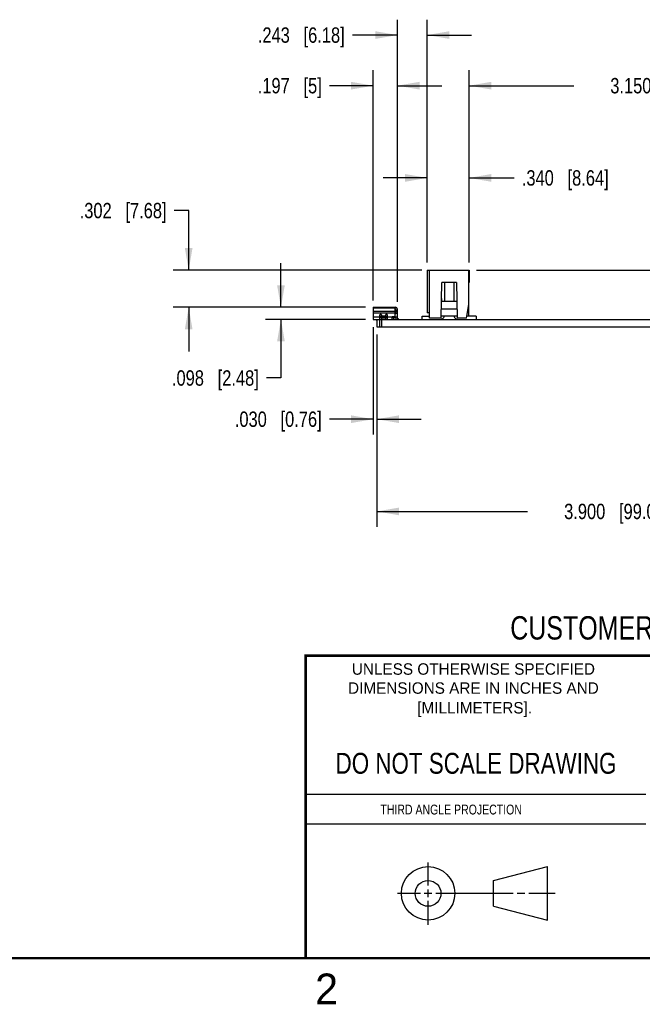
# Model space of a CAD drawing. Header units: inches. Extents: x 0 to 22, y 0 to 17.
# Tile 3 of 10: x 11.3 to 16.3, y 0.1 to 8.1. Entities that reach past the tile are written whole.
import ezdxf

# ---------------------------------------------------------------- set-up
doc = ezdxf.new("R2010")
doc.units = ezdxf.units.IN
doc.header["$LTSCALE"] = 1.21
doc.header["$MEASUREMENT"] = 0
doc.layers.get('0').update_dxf_attribs({"linetype": 'CONTINUOUS'})
doc.layers.add('DIMENSIONS', color=7, linetype='CONTINUOUS')
doc.styles.get("Standard").update_dxf_attribs({"font": 'txt', "width": 0.8})
doc.styles.add('TEXTSTYLE_2', font='txt')
doc.dimstyles.new('DIMSTYLE_2', dxfattribs={"dimtxt": 0.125, "dimasz": 0.18, "dimexe": 0.125, "dimexo": 0.0625, "dimgap": 0.0625, "dimtad": 0, "dimtih": 1, "dimtoh": 1, "dimdec": 3, "dimzin": 4, "dimdsep": 46, "dimtxsty": 'STANDARD', "dimblk": '_FILLED', "dimblk1": '_FILLED', "dimblk2": '_FILLED', "dimcen": 0.09, "dimadec": 0, "dimazin": 0, "dimtp": 0.001, "dimtm": 0.001, "dimtfac": 1, "dimtdec": 3, "dimtofl": 0, "dimtmove": 0, "dimatfit": 3, "dimldrblk": '_FILLED', "dimfxl": 1, "dimtolj": 1, "dimtzin": 4, "dimarcsym": 0})

# ---------------------------------------------------------------- blocks, each defined once
blk = doc.blocks.new('_FILLED')
at = {"color": 0, "linetype": 'BYBLOCK'}
blk.add_solid([(0, 0), (-1, 0.174), (-1, -0.174)], dxfattribs=at)
blk = doc.blocks.new('*D10')
at = {"layer": 'DIMENSIONS', "color": 2, "linetype": 'CONTINUOUS'}
for p, q in [((14.1593, 5.6323), (14.1593, 4.7578)), ((14.1893, 5.5703), (14.1893, 4.7578)), ((14.1593, 4.8828), (13.8031, 4.8828)), ((14.1893, 4.8828), (14.5493, 4.8828))]:
    blk.add_line(p, q, dxfattribs=at)
at = {"layer": 'DIMENSIONS', "color": 2, "linetype": 'CONTINUOUS', "xscale": 0.18, "yscale": 0.18, "zscale": 0.18}
blk.add_blockref('_FILLED', (14.1593, 4.8828), dxfattribs=at)
at = {"layer": 'DIMENSIONS', "color": 2, "linetype": 'CONTINUOUS', "xscale": 0.18, "yscale": 0.18, "zscale": 0.18, "rotation": 180}
blk.add_blockref('_FILLED', (14.1893, 4.8828), dxfattribs=at)
at = {"layer": 'DIMENSIONS', "color": 2, "linetype": 'CONTINUOUS', "insert": (13.7406, 4.9453), "char_height": 0.125, "width": 1.125, "attachment_point": 3, "line_spacing_factor": 0.9}
blk.add_mtext('.030{\\Ftxt.shx;\\W1.000000;\\H0.125000; }[0.76]', dxfattribs=at)
blk = doc.blocks.new('*D11')
at = {"layer": 'DIMENSIONS', "color": 2, "linetype": 'CONTINUOUS'}
for p, q in [((14.1893, 5.5703), (14.1893, 4.0078)), ((18.0893, 5.5703), (18.0893, 4.0078)), ((14.1893, 4.1328), (15.4143, 4.1328)), ((18.0893, 4.1328), (16.8643, 4.1328))]:
    blk.add_line(p, q, dxfattribs=at)
at = {"layer": 'DIMENSIONS', "color": 2, "linetype": 'CONTINUOUS', "xscale": 0.18, "yscale": 0.18, "zscale": 0.18, "rotation": 180}
blk.add_blockref('_FILLED', (14.1893, 4.1328), dxfattribs=at)
at = {"layer": 'DIMENSIONS', "color": 2, "linetype": 'CONTINUOUS', "xscale": 0.18, "yscale": 0.18, "zscale": 0.18}
blk.add_blockref('_FILLED', (18.0893, 4.1328), dxfattribs=at)
at = {"layer": 'DIMENSIONS', "color": 2, "linetype": 'CONTINUOUS', "insert": (16.1393, 4.1953), "char_height": 0.125, "width": 1.325, "attachment_point": 2, "line_spacing_factor": 0.9}
blk.add_mtext('3.900{\\Ftxt.shx;\\W1.000000;\\H0.125000; }[99.06]', dxfattribs=at)
blk = doc.blocks.new('*D13')
at = {"layer": 'DIMENSIONS', "color": 2, "linetype": 'CONTINUOUS'}
for p, q in [((18.8393, 6.0948), (18.8393, 6.5552)), ((18.8393, 6.5552), (18.9568, 6.5552)), ((14.9998, 6.0948), (18.9643, 6.0948)), ((18.1518, 5.6948), (18.9643, 5.6948)), ((18.8393, 5.6948), (18.8393, 5.3348))]:
    blk.add_line(p, q, dxfattribs=at)
at = {"layer": 'DIMENSIONS', "color": 2, "linetype": 'CONTINUOUS', "xscale": 0.18, "yscale": 0.18, "zscale": 0.18}
for p, rotation in [((18.8393, 6.0948), 270), ((18.8393, 5.6948), 90)]:
    blk.add_blockref('_FILLED', p, dxfattribs=dict(at, rotation=rotation))
at = {"layer": 'DIMENSIONS', "color": 2, "linetype": 'CONTINUOUS', "insert": (19.0193, 6.6177), "char_height": 0.125, "width": 1.225, "attachment_point": 1, "line_spacing_factor": 0.9}
blk.add_mtext('.400{\\Ftxt.shx;\\W1.000000;\\H0.125000; }[10.16]', dxfattribs=at)
blk = doc.blocks.new('*D14')
at = {"layer": 'DIMENSIONS', "color": 2, "linetype": 'CONTINUOUS'}
for p, q in [((13.4093, 5.7925), (13.4093, 6.1525)), ((14.0968, 5.7925), (13.2843, 5.7925)), ((14.0968, 5.6948), (13.2843, 5.6948)), ((13.4093, 5.6948), (13.4093, 5.2178)), ((13.4093, 5.2178), (13.2918, 5.2178))]:
    blk.add_line(p, q, dxfattribs=at)
at = {"layer": 'DIMENSIONS', "color": 2, "linetype": 'CONTINUOUS', "xscale": 0.18, "yscale": 0.18, "zscale": 0.18}
for p, rotation in [((13.4093, 5.7925), 270), ((13.4093, 5.6948), 90)]:
    blk.add_blockref('_FILLED', p, dxfattribs=dict(at, rotation=rotation))
at = {"layer": 'DIMENSIONS', "color": 2, "linetype": 'CONTINUOUS', "insert": (13.2293, 5.2803), "char_height": 0.125, "width": 1.125, "attachment_point": 3, "line_spacing_factor": 0.9}
blk.add_mtext('.098{\\Ftxt.shx;\\W1.000000;\\H0.125000; }[2.48]', dxfattribs=at)
blk = doc.blocks.new('*D15')
at = {"layer": 'DIMENSIONS', "color": 2, "linetype": 'CONTINUOUS'}
for p, q in [((12.6593, 6.5793), (12.5418, 6.5793)), ((12.6593, 6.0948), (12.6593, 6.5793)), ((14.5548, 6.0948), (12.5343, 6.0948)), ((14.0968, 5.7925), (12.5343, 5.7925)), ((12.6593, 5.7925), (12.6593, 5.4325))]:
    blk.add_line(p, q, dxfattribs=at)
at = {"layer": 'DIMENSIONS', "color": 2, "linetype": 'CONTINUOUS', "xscale": 0.18, "yscale": 0.18, "zscale": 0.18}
for p, rotation in [((12.6593, 6.0948), 270), ((12.6593, 5.7925), 90)]:
    blk.add_blockref('_FILLED', p, dxfattribs=dict(at, rotation=rotation))
at = {"layer": 'DIMENSIONS', "color": 2, "linetype": 'CONTINUOUS', "insert": (12.4793, 6.6418), "char_height": 0.125, "width": 1.125, "attachment_point": 3, "line_spacing_factor": 0.9}
blk.add_mtext('.302{\\Ftxt.shx;\\W1.000000;\\H0.125000; }[7.68]', dxfattribs=at)
blk = doc.blocks.new('*D17')
at = {"layer": 'DIMENSIONS', "color": 2, "linetype": 'CONTINUOUS'}
for p, q in [((14.1593, 5.8484), (14.1593, 7.7198)), ((14.3561, 5.8373), (14.3561, 7.7198)), ((14.1593, 7.5948), (13.8037, 7.5948)), ((14.3561, 7.5948), (14.7161, 7.5948))]:
    blk.add_line(p, q, dxfattribs=at)
at = {"layer": 'DIMENSIONS', "color": 2, "linetype": 'CONTINUOUS', "xscale": 0.18, "yscale": 0.18, "zscale": 0.18}
blk.add_blockref('_FILLED', (14.1593, 7.5948), dxfattribs=at)
at = {"layer": 'DIMENSIONS', "color": 2, "linetype": 'CONTINUOUS', "xscale": 0.18, "yscale": 0.18, "zscale": 0.18, "rotation": 180}
blk.add_blockref('_FILLED', (14.3561, 7.5948), dxfattribs=at)
at = {"layer": 'DIMENSIONS', "color": 2, "linetype": 'CONTINUOUS', "insert": (13.7412, 7.6573), "char_height": 0.125, "width": 0.825, "attachment_point": 3, "line_spacing_factor": 0.9}
blk.add_mtext('.197{\\Ftxt.shx;\\W1.000000;\\H0.125000; }[5]', dxfattribs=at)
blk = doc.blocks.new('*D18')
at = {"layer": 'DIMENSIONS', "color": 2, "linetype": 'CONTINUOUS'}
for p, q in [((14.3561, 5.8373), (14.3561, 8.1313)), ((14.5993, 6.1573), (14.5993, 8.1313)), ((14.3561, 8.0063), (13.9902, 8.0063)), ((14.5993, 8.0063), (14.9593, 8.0063))]:
    blk.add_line(p, q, dxfattribs=at)
at = {"layer": 'DIMENSIONS', "color": 2, "linetype": 'CONTINUOUS', "xscale": 0.18, "yscale": 0.18, "zscale": 0.18}
blk.add_blockref('_FILLED', (14.3561, 8.0063), dxfattribs=at)
at = {"layer": 'DIMENSIONS', "color": 2, "linetype": 'CONTINUOUS', "xscale": 0.18, "yscale": 0.18, "zscale": 0.18, "rotation": 180}
blk.add_blockref('_FILLED', (14.5993, 8.0063), dxfattribs=at)
at = {"layer": 'DIMENSIONS', "color": 2, "linetype": 'CONTINUOUS', "insert": (13.9277, 8.0688), "char_height": 0.125, "width": 1.125, "attachment_point": 3, "line_spacing_factor": 0.9}
blk.add_mtext('.243{\\Ftxt.shx;\\W1.000000;\\H0.125000; }[6.18]', dxfattribs=at)
blk = doc.blocks.new('*D19')
at = {"layer": 'DIMENSIONS', "color": 2, "linetype": 'CONTINUOUS'}
for p, q in [((14.5993, 6.1573), (14.5993, 6.9698)), ((14.9393, 6.1573), (14.9393, 6.9698)), ((14.5993, 6.8448), (14.2393, 6.8448)), ((14.9393, 6.8448), (15.3051, 6.8448))]:
    blk.add_line(p, q, dxfattribs=at)
at = {"layer": 'DIMENSIONS', "color": 2, "linetype": 'CONTINUOUS', "xscale": 0.18, "yscale": 0.18, "zscale": 0.18}
blk.add_blockref('_FILLED', (14.5993, 6.8448), dxfattribs=at)
at = {"layer": 'DIMENSIONS', "color": 2, "linetype": 'CONTINUOUS', "xscale": 0.18, "yscale": 0.18, "zscale": 0.18, "rotation": 180}
blk.add_blockref('_FILLED', (14.9393, 6.8448), dxfattribs=at)
at = {"layer": 'DIMENSIONS', "color": 2, "linetype": 'CONTINUOUS', "insert": (15.3676, 6.9073), "char_height": 0.125, "width": 1.125, "attachment_point": 1, "line_spacing_factor": 0.9}
blk.add_mtext('.340{\\Ftxt.shx;\\W1.000000;\\H0.125000; }[8.64]', dxfattribs=at)
blk = doc.blocks.new('*D20')
at = {"layer": 'DIMENSIONS', "color": 2, "linetype": 'CONTINUOUS'}
for p, q in [((14.9393, 6.1573), (14.9393, 7.7198)), ((18.0893, 5.7573), (18.0893, 7.7198)), ((14.9393, 7.5948), (15.7893, 7.5948)), ((18.0893, 7.5948), (17.2393, 7.5948))]:
    blk.add_line(p, q, dxfattribs=at)
at = {"layer": 'DIMENSIONS', "color": 2, "linetype": 'CONTINUOUS', "xscale": 0.18, "yscale": 0.18, "zscale": 0.18, "rotation": 180}
blk.add_blockref('_FILLED', (14.9393, 7.5948), dxfattribs=at)
at = {"layer": 'DIMENSIONS', "color": 2, "linetype": 'CONTINUOUS', "xscale": 0.18, "yscale": 0.18, "zscale": 0.18}
blk.add_blockref('_FILLED', (18.0893, 7.5948), dxfattribs=at)
at = {"layer": 'DIMENSIONS', "color": 2, "linetype": 'CONTINUOUS', "insert": (16.5143, 7.6573), "char_height": 0.125, "width": 1.325, "attachment_point": 2, "line_spacing_factor": 0.9}
blk.add_mtext('3.150{\\Ftxt.shx;\\W1.000000;\\H0.125000; }[80.01]', dxfattribs=at)

msp = doc.modelspace()

# ---------------------------------------------------------------- linework, layer by layer
at = {"color": 7, "linetype": 'CONTINUOUS'}
for p, q in [((14.5993, 6.0948), (14.5993, 5.7478)), ((14.5993, 6.0948), (14.9393, 6.0948)), ((14.6173, 5.7048), (14.6173, 6.0948)), ((14.9373, 5.7198), (14.9373, 6.0948)), ((14.9393, 6.0948), (14.9393, 5.9948)), ((14.7117, 5.7048), (14.7173, 5.9948)), ((14.8373, 5.9948), (14.7173, 5.9948)), ((14.7398, 5.9948), (14.7398, 5.8418)), ((14.8148, 5.9948), (14.8148, 5.8418)), ((14.8373, 5.9948), (14.8428, 5.7048)), ((14.9373, 5.9948), (14.9393, 5.9948)), ((14.7148, 5.8646), (14.7148, 5.8418)), ((14.8398, 5.8646), (14.8398, 5.8418)), ((14.1593, 5.7925), (14.1593, 5.6948)), ((14.1593, 5.7925), (14.3384, 5.7925)), ((14.3384, 5.7859), (14.1593, 5.7859)), ((14.3384, 5.7165), (14.3384, 5.7925)), ((14.3384, 5.7807), (14.3443, 5.7807)), ((14.3412, 5.7748), (14.3384, 5.7695)), ((14.3443, 5.7421), (14.3443, 5.7807)), ((14.3443, 5.7689), (14.3561, 5.7689)), ((14.3561, 5.7106), (14.3561, 5.7748)), ((14.7131, 5.7798), (14.8414, 5.7798)), ((14.7143, 5.8418), (14.8402, 5.8418)), ((14.9173, 5.7048), (14.9373, 5.8183)), ((14.1593, 5.7611), (14.3384, 5.7611)), ((14.3384, 5.746), (14.1593, 5.746)), ((14.1593, 5.7165), (14.2144, 5.7165)), ((14.1593, 5.6948), (18.0893, 5.6948)), ((14.1862, 5.6876), (14.182, 5.6948)), ((14.1872, 5.6876), (14.1862, 5.6876)), ((14.1893, 5.6888), (14.1872, 5.6876)), ((14.1893, 5.6948), (14.1893, 5.6328)), ((14.2143, 5.6328), (14.2143, 5.6948)), ((14.2144, 5.6948), (14.2144, 5.7323)), ((14.2144, 5.7226), (14.2262, 5.7226)), ((14.2262, 5.7187), (14.2144, 5.7187)), ((14.2262, 5.7067), (14.2144, 5.7067)), ((14.2223, 5.7362), (14.2183, 5.7362)), ((14.2262, 5.7323), (14.2262, 5.6948)), ((14.2262, 5.7229), (14.2616, 5.7229)), ((14.2616, 5.7155), (14.2262, 5.7155)), ((14.2262, 5.7131), (14.2616, 5.7131)), ((14.2616, 5.6969), (14.2262, 5.6969)), ((14.2303, 5.6328), (14.2303, 5.6948)), ((14.2616, 5.6948), (14.2616, 5.7323)), ((14.2616, 5.7195), (14.2734, 5.7195)), ((14.2734, 5.7187), (14.2616, 5.7187)), ((14.2734, 5.7067), (14.2616, 5.7067)), ((14.2695, 5.7362), (14.2656, 5.7362)), ((14.2734, 5.7323), (14.2734, 5.6948)), ((14.2734, 5.7165), (14.3561, 5.7165)), ((14.3128, 5.6948), (14.3128, 5.7106)), ((14.3333, 5.7082), (14.3128, 5.7082)), ((14.3167, 5.7082), (14.3167, 5.7161)), ((14.3372, 5.7161), (14.3167, 5.7161)), ((14.3246, 5.7067), (14.3246, 5.6948)), ((14.3404, 5.7067), (14.3246, 5.7067)), ((14.3274, 5.7067), (14.3274, 5.7082)), ((14.3333, 5.7067), (14.3333, 5.7161)), ((14.3372, 5.7161), (14.3372, 5.7165)), ((14.3561, 5.7421), (14.3423, 5.7421)), ((14.3443, 5.763), (14.3561, 5.763)), ((14.3561, 5.7551), (14.3443, 5.7551)), ((14.3443, 5.7165), (14.3443, 5.7106)), ((14.3561, 5.7126), (14.3443, 5.7126)), ((14.3527, 5.7008), (14.362, 5.7008)), ((14.362, 5.7008), (14.362, 5.6948)), ((14.5573, 5.6948), (14.5573, 5.7198)), ((14.5573, 5.7198), (14.6173, 5.7198)), ((14.6173, 5.7478), (14.5993, 5.7478)), ((14.7117, 5.7048), (14.6173, 5.7048)), ((14.8425, 5.7198), (14.712, 5.7198)), ((14.9173, 5.7048), (14.8428, 5.7048)), ((14.9973, 5.7198), (14.9199, 5.7198)), ((14.9373, 5.7478), (14.9251, 5.7478)), ((14.9973, 5.7198), (14.9973, 5.6948)), ((14.1893, 5.6328), (18.0893, 5.6328)), ((15.1374, 1.132), (15.5769, 1.2447)), ((15.5769, 0.8105), (15.5769, 1.2447)), ((15.1374, 0.9219), (15.1374, 1.132)), ((15.1374, 0.9219), (15.5769, 0.8105))]:
    msp.add_line(p, q, dxfattribs=at)
at = {"color": 2, "linetype": 'CONTINUOUS'}
for p, q in [((13.61, 1.835), (16.375, 1.835)), ((16.375, 1.5888), (13.61, 1.5888)), ((14.6059, 1.0901), (14.6059, 1.2769)), ((14.6059, 0.9964), (14.6059, 1.0589)), ((14.3557, 1.0276), (14.5434, 1.0276)), ((14.5747, 1.0276), (14.6372, 1.0276)), ((14.6059, 0.7723), (14.6059, 0.9651)), ((14.6684, 1.0276), (15.2987, 1.0276)), ((15.3299, 1.0276), (15.3924, 1.0276)), ((15.4237, 1.0276), (15.6394, 1.0276))]:
    msp.add_line(p, q, dxfattribs=at)
at = {"color": 7, "linetype": 'CONTINUOUS', "const_width": 0.02}
for points in [[(13.6, 2.9595), (21.5, 2.96)], [(13.61, 0.5), (13.61, 2.96)], [(0.5, 0.5), (21.5, 0.5)]]:
    msp.add_lwpolyline(points, dxfattribs=at)
at = {"color": 7, "linetype": 'CONTINUOUS'}
for centre, radius in [((14.6059, 1.0276), 0.2171), ((14.6054, 1.0269), 0.105)]:
    msp.add_circle(centre, radius, dxfattribs=at)
for centre, radius, start, end in [((14.3384, 5.7748), 0.0177, 0, 90), ((14.3352, 5.7748), 0.00591, 0, 57.74266), ((14.2183, 5.7323), 0.00394, 90, 180), ((14.2223, 5.7323), 0.00394, 0, 90), ((14.2656, 5.7323), 0.00394, 90, 180), ((14.2695, 5.7323), 0.00394, 0, 90), ((14.3187, 5.7106), 0.00591, 90, 180), ((14.3423, 5.746), 0.00394, 180.93777, 270), ((14.3404, 5.7106), 0.0157, 270, 360), ((14.3404, 5.7106), 0.00394, 270, 360), ((14.7048, 5.7298), 0.035, 270, 343.39142), ((14.8498, 5.7298), 0.035, 196.60858, 270)]:
    msp.add_arc(centre, radius, start, end, dxfattribs=at)

# ---------------------------------------------------------------- texts
at = {"color": 7, "linetype": 'CONTINUOUS', "attachment_point": 2, "line_spacing_factor": 0.9}
for s, insert, char_height, width in [('CUSTOMER DRAWING', (16.3742, 3.2811), 0.19, 2.432), ('DO NOT SCALE DRAWING', (14.9953, 2.1698), 0.17, 2.72)]:
    msp.add_mtext(s, dxfattribs=dict(at, insert=insert, char_height=char_height, width=width))
at = {"color": 2, "linetype": 'CONTINUOUS', "line_spacing_factor": 0.9, "style": 'TEXTSTYLE_2'}
for s, insert, char_height, width, attachment_point in [('UNLESS OTHERWISE SPECIFIED', (14.9742, 2.8979), 0.093, 2.418, 2), ('DIMENSIONS ARE IN INCHES AND', (14.9742, 2.7431), 0.093, 2.604, 2), ('[MILLIMETERS].', (14.9844, 2.5829), 0.093, 1.302, 2), ('2', (13.6875, 0.375), 0.25, 0.25, 1)]:
    msp.add_mtext(s, dxfattribs=dict(at, insert=insert, char_height=char_height, width=width, attachment_point=attachment_point))
at = {"color": 2, "linetype": 'CONTINUOUS', "insert": (14.2178, 1.7486), "char_height": 0.08, "width": 1.408, "attachment_point": 1, "line_spacing_factor": 0.9}
msp.add_mtext('THIRD ANGLE PROJECTION', dxfattribs=at)

# ---------------------------------------------------------------- dimensions: what is measured, and where the dimension line sits
at = {"layer": 'DIMENSIONS', "color": 2, "linetype": 'CONTINUOUS'}
for base, p1, p2, picture, middle in [((14.5993, 8.0063), (14.3561, 5.7748), (14.5993, 6.0948), '*D18', (13.3652, 8.0063)), ((14.3561, 7.5948), (14.1593, 5.7859), (14.3561, 5.7748), '*D17', (13.3287, 7.5948)), ((18.0893, 7.5948), (14.9393, 6.0948), (18.0893, 5.6948), '*D20', (16.5143, 7.5948)), ((14.9393, 6.8448), (14.5993, 6.0948), (14.9393, 6.0948), '*D19', (15.9301, 6.8448)), ((14.1893, 4.8828), (14.1593, 5.6948), (14.1893, 5.6328), '*D10', (13.1781, 4.8828)), ((18.0893, 4.1328), (14.1893, 5.6328), (18.0893, 5.6328), '*D11', (16.1393, 4.1328))]:
    dim = msp.add_linear_dim(base=base, p1=p1, p2=p2, dimstyle='DIMSTYLE_2', dxfattribs=at)
    dim.commit()
    dim.dimension.update_dxf_attribs({"geometry": picture, "text_midpoint": middle, "dimtype": 160})
for base, p1, p2, angle, picture, middle in [((12.6593, 6.0948), (14.1593, 5.7925), (14.6173, 6.0948), 90, '*D15', (11.9168, 6.5793)), ((18.8393, 6.0948), (18.0893, 5.6948), (14.9373, 6.0948), 90, '*D13', (19.6318, 6.5552)), ((13.4093, 5.6948), (14.1593, 5.7925), (14.1593, 5.6948), 270, '*D14', (12.6668, 5.2178))]:
    dim = msp.add_linear_dim(base=base, p1=p1, p2=p2, angle=angle, dimstyle='DIMSTYLE_2', dxfattribs=at)
    dim.commit()
    dim.dimension.update_dxf_attribs({"geometry": picture, "text_midpoint": middle, "dimtype": 160})

doc.saveas('drawing.dxf')
